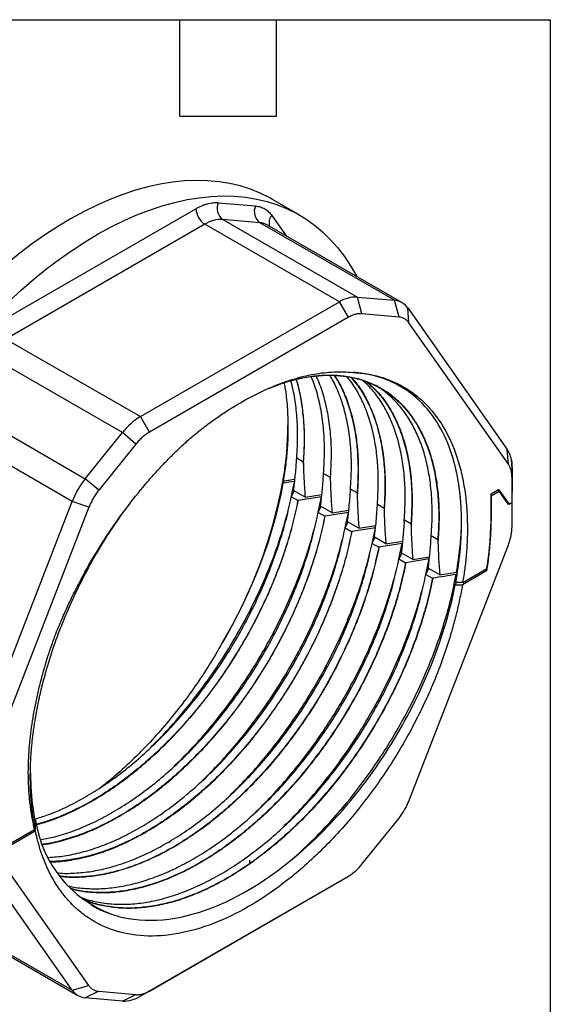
# Model space of a CAD drawing. Header units: millimetres. Extents: x 3 to 137, y 3 to 105.
# Tile 5 of 5: x 116 to 137, y 66 to 105. Entities that reach past the tile are written whole.
import ezdxf

# ---------------------------------------------------------------- set-up
doc = ezdxf.new("R2010")
doc.units = ezdxf.units.MM
doc.header["$LTSCALE"] = 0.5
doc.layers.add('TEXT', color=140, linetype='Continuous', lineweight=25)

msp = doc.modelspace()

# ---------------------------------------------------------------- linework, layer by layer
for p, q in [((123.441, 97.557), (124.906, 97.426)), ((126.634, 97.073), (125.574, 97.685)), ((114.713, 92.791), (122.557, 97.32)), ((123.618, 96.897), (128.921, 93.836)), ((125.083, 96.766), (123.618, 96.897)), ((130.386, 93.705), (125.083, 96.766)), ((125.553, 97.052), (126.119, 96.246)), ((122.911, 96.708), (115.066, 92.179)), ((128.214, 93.646), (122.911, 96.708)), ((130.679, 93.614), (125.376, 96.676)), ((120.369, 89.117), (128.214, 93.646)), ((128.568, 93.034), (128.214, 93.646)), ((129.098, 93.176), (128.921, 93.836)), ((128.921, 93.836), (130.386, 93.705)), ((130.563, 93.045), (130.386, 93.705)), ((130.951, 92.821), (130.904, 93.406)), ((130.904, 93.406), (134.826, 87.825)), ((128.568, 93.034), (120.723, 88.505)), ((130.563, 93.045), (129.098, 93.176)), ((134.873, 87.24), (130.951, 92.821)), ((115.066, 92.179), (120.369, 89.117)), ((119.662, 88.49), (114.359, 91.552)), ((112.894, 89.73), (118.197, 86.668)), ((120.723, 88.505), (120.369, 89.117)), ((117.68, 85.771), (112.376, 88.833)), ((118.197, 86.668), (119.662, 88.49)), ((120.193, 88.035), (119.662, 88.49)), ((122.039, 87.986), (122.298, 88.224)), ((120.193, 88.035), (118.728, 86.212)), ((134.873, 87.24), (134.826, 87.825)), ((126.53, 87.486), (126.791, 87.336)), ((135.016, 87.363), (134.997, 87.374)), ((135.016, 87.363), (135, 87.353)), ((135.016, 87.118), (135.016, 87.363)), ((135.016, 86.709), (135.016, 87.118)), ((135.016, 87.118), (135.016, 86.141)), ((118.728, 86.212), (118.197, 86.668)), ((126.002, 86.579), (126.003, 86.653)), ((127.591, 86.874), (127.851, 86.723)), ((127.851, 86.723), (127.854, 86.616)), ((135.016, 85.733), (135.016, 86.709)), ((125.988, 86.562), (126.023, 86.583)), ((126.328, 86.005), (126.442, 86.528)), ((128.912, 86.111), (128.651, 86.262)), ((134.191, 86.073), (134.49, 86.246)), ((134.49, 86.246), (134.898, 85.665)), ((126.579, 85.803), (126.318, 85.954)), ((126.321, 85.96), (126.431, 86.185)), ((126.863, 85.935), (126.41, 86.197)), ((127.51, 85.951), (126.591, 85.805)), ((126.863, 85.935), (127.526, 86.041)), ((127.38, 85.344), (127.51, 85.951)), ((134.191, 85.992), (134.507, 86.174)), ((134.191, 85.257), (134.191, 86.073)), ((134.191, 85.992), (134.191, 85.257)), ((134.507, 86.174), (134.436, 86.215)), ((134.874, 85.651), (134.507, 86.174)), ((135.016, 85.733), (135.016, 86.141)), ((113.757, 75.662), (117.68, 85.771)), ((118.339, 85.54), (114.417, 75.431)), ((118.339, 85.54), (117.68, 85.771)), ((127.382, 85.348), (127.492, 85.573)), ((127.924, 85.323), (127.471, 85.585)), ((129.973, 85.499), (129.712, 85.649)), ((129.984, 85.5), (129.975, 85.391)), ((134.898, 85.665), (134.841, 85.698)), ((135.016, 85.733), (134.874, 85.651)), ((134.898, 85.665), (135.016, 85.733)), ((135.016, 84.756), (135.016, 85.733)), ((127.379, 85.341), (127.64, 85.191)), ((128.571, 85.339), (127.651, 85.193)), ((127.924, 85.323), (128.587, 85.428)), ((128.441, 84.732), (128.571, 85.339)), ((128.439, 84.729), (128.7, 84.579)), ((128.442, 84.736), (128.552, 84.96)), ((128.985, 84.711), (128.531, 84.973)), ((129.631, 84.727), (128.712, 84.58)), ((128.985, 84.711), (129.648, 84.816)), ((129.501, 84.119), (129.631, 84.727)), ((131.033, 84.886), (130.773, 85.037)), ((129.503, 84.124), (129.613, 84.348)), ((130.045, 84.099), (129.592, 84.36)), ((131.833, 84.425), (132.094, 84.274)), ((129.5, 84.117), (129.761, 83.966)), ((130.692, 84.114), (129.772, 83.968)), ((130.045, 84.099), (130.708, 84.204)), ((130.562, 83.507), (130.692, 84.114)), ((130.951, 73.952), (134.873, 84.062)), ((130.564, 83.511), (130.674, 83.736)), ((131.106, 83.486), (130.653, 83.748)), ((131.106, 83.486), (131.769, 83.591)), ((130.561, 83.505), (130.822, 83.354)), ((131.753, 83.502), (130.833, 83.356)), ((131.622, 82.895), (131.753, 83.502)), ((131.624, 82.899), (131.734, 83.124)), ((132.167, 82.874), (131.713, 83.136)), ((133.074, 82.571), (134.026, 83.12)), ((131.621, 82.892), (131.882, 82.742)), ((132.167, 82.874), (132.83, 82.979)), ((132.813, 82.89), (132.844, 82.872)), ((132.858, 82.962), (132.83, 82.979)), ((134.012, 83.031), (133.059, 82.48)), ((133.942, 83.072), (134.012, 83.031)), ((132.779, 82.479), (132.823, 82.569)), ((132.779, 82.479), (133.059, 82.48)), ((133.074, 82.571), (132.796, 82.569)), ((116.24, 73.179), (116.2, 73.202)), ((116.232, 72.782), (116.24, 73.179)), ((129.098, 71.457), (130.563, 73.28)), ((115.264, 72.289), (116.203, 72.831)), ((116.221, 72.76), (115.278, 72.216)), ((116.203, 72.831), (116.216, 72.859)), ((118.339, 66.672), (114.417, 72.252)), ((117.68, 66.495), (113.757, 72.076)), ((124.673, 71.62), (124.673, 71.457)), ((124.673, 71.457), (124.462, 71.335)), ((124.696, 71.444), (124.673, 71.457)), ((128.214, 70.783), (120.369, 66.254)), ((120.723, 66.459), (128.568, 70.987)), ((128.214, 70.783), (128.568, 70.987)), ((115.078, 67.997), (117.68, 66.495)), ((115.03, 67.946), (117.904, 66.286)), ((117.68, 66.495), (118.339, 66.672)), ((118.728, 66.447), (118.197, 66.196)), ((118.728, 66.447), (120.193, 66.316)), ((120.723, 66.459), (120.369, 66.254)), ((119.662, 66.065), (118.197, 66.196)), ((119.662, 66.065), (120.193, 66.316))]:
    msp.add_line(p, q)
at = {"flags": 128}
for points in [[(125.574, 97.685), (125.47, 97.743), (125.097, 97.929), (124.709, 98.086), (124.306, 98.215), (123.89, 98.314), (123.46, 98.383), (123.019, 98.424), (122.567, 98.434), (122.104, 98.415), (121.633, 98.366), (121.153, 98.288), (120.666, 98.18), (120.172, 98.044), (119.674, 97.878), (119.171, 97.684), (118.665, 97.461), (118.156, 97.211), (117.647, 96.934), (117.137, 96.631), (116.628, 96.301), (116.121, 95.946), (115.617, 95.566), (115.117, 95.163)], [(115.194, 93.675), (115.683, 94.124), (116.178, 94.55), (116.678, 94.954), (117.182, 95.333), (117.689, 95.689), (118.198, 96.018), (118.707, 96.322), (119.217, 96.599), (119.725, 96.849), (120.231, 97.071), (120.734, 97.266), (121.233, 97.431), (121.726, 97.568), (122.214, 97.676), (122.693, 97.754), (123.165, 97.803), (123.627, 97.822), (124.08, 97.811), (124.521, 97.771), (124.95, 97.701), (125.367, 97.602), (125.769, 97.474), (126.158, 97.317), (126.531, 97.131), (126.888, 96.917), (127.228, 96.675), (127.551, 96.405), (127.855, 96.109), (128.141, 95.787), (128.408, 95.439), (128.655, 95.067), (128.881, 94.67), (128.895, 94.644)], [(116.033, 75.072), (116.034, 75.017), (116.054, 74.512)]]:
    msp.add_lwpolyline(points, dxfattribs=at)
for centre, radius, start, end in [((123.937, 97.336), 0.543, 156.0238, 233.9768), ((123.325, 97.355), 0.768, 182.6055, 237.3945), ((125.402, 97.205), 0.543, 156.0238, 233.9768), ((123.567, 95.671), 1.227, 87.6422, 122.3493), ((125.026, 96.061), 0.707, 60.3307, 85.3565), ((125.871, 96.762), 0.431, 137.5964, 198.4449), ((128.871, 92.609), 1.227, 87.6423, 122.3493), ((130.332, 93.014), 0.693, 34.4414, 85.5479), ((121.714, 86.888), 2.603, 121.1059, 142.0213), ((112.884, 88.856), 13.303, 350.4691, 359.6075), ((133.927, 87.226), 1.08, 6.7517, 33.6512), ((133.339, 87.122), 1.677, 359.8432, 7.923), ((120.864, 84.53), 3.418, 141.2895, 158.7105), ((107.023, 90.053), 19.284, 329.239, 349.5712), ((120.844, 73.857), 4.653, 188.375, 249.7303), ((118.251, 66.887), 0.693, 214.4414, 265.5479), ((119.713, 67.291), 1.227, 267.6422, 302.3493)]:
    msp.add_arc(centre, radius, start, end)
for points, knots in [([(122.557, 97.32), (122.596, 97.341), (122.673, 97.384), (122.788, 97.437), (122.902, 97.481), (123.052, 97.527), (123.236, 97.564), (123.373, 97.559), (123.441, 97.557)], [0, 0, 0, 0, 0.125224, 0.249962, 0.374752, 0.500132, 0.749962, 1, 1, 1, 1]), ([(124.906, 97.426), (124.939, 97.422), (125.005, 97.414), (125.099, 97.39), (125.189, 97.357), (125.301, 97.3), (125.43, 97.208), (125.512, 97.104), (125.553, 97.052)], [0, 0, 0, 0, 0.125224, 0.249962, 0.374752, 0.500132, 0.749962, 1, 1, 1, 1]), ([(129.098, 93.176), (129.078, 93.177), (129.037, 93.179), (128.974, 93.176), (128.909, 93.167), (128.82, 93.146), (128.707, 93.108), (128.614, 93.059), (128.568, 93.034)], [0, 0, 0, 0, 0.124754, 0.249336, 0.374281, 0.50012, 0.749343, 1, 1, 1, 1]), ([(130.951, 92.821), (130.939, 92.837), (130.915, 92.868), (130.875, 92.91), (130.831, 92.947), (130.767, 92.988), (130.681, 93.027), (130.602, 93.039), (130.563, 93.045)], [0, 0, 0, 0, 0.124754, 0.249336, 0.374281, 0.50012, 0.749343, 1, 1, 1, 1]), ([(122.22, 88.161), (122.298, 88.228), (122.454, 88.361), (122.689, 88.553), (122.926, 88.738), (123.165, 88.916), (123.405, 89.088), (123.646, 89.253), (124.088, 89.542), (124.734, 89.917), (125.577, 90.314), (126.408, 90.614), (127.084, 90.777), (127.61, 90.855), (127.999, 90.886), (128.379, 90.891), (128.623, 90.87), (128.744, 90.859)], [0, 0, 0, 0, 0.03559, 0.071183, 0.106806, 0.142487, 0.178253, 0.214132, 0.250151, 0.375137, 0.500244, 0.62556, 0.750135, 0.812613, 0.874826, 0.938247, 1, 1, 1, 1]), ([(125.429, 90.229), (125.612, 90.303), (125.85, 90.398), (126.192, 90.504), (126.407, 90.564), (126.62, 90.614), (126.831, 90.658), (127.04, 90.693), (127.247, 90.718), (127.452, 90.738), (127.654, 90.749), (127.853, 90.75), (128.049, 90.746), (128.242, 90.732), (128.408, 90.712), (128.525, 90.695), (128.618, 90.679), (128.71, 90.661), (128.847, 90.631), (129.138, 90.555), (129.565, 90.392), (130.041, 90.125), (130.475, 89.788), (130.869, 89.381), (131.215, 88.905), (131.509, 88.365), (131.746, 87.772), (131.929, 87.127), (132.056, 86.425), (132.122, 85.705), (132.137, 84.987), (132.108, 84.512), (132.094, 84.274)], [0, 0, 0, 0, 0.046428, 0.060398, 0.088342, 0.102312, 0.116281, 0.144225, 0.158195, 0.172165, 0.200109, 0.214078, 0.228048, 0.255992, 0.269962, 0.276947, 0.290916, 0.297901, 0.304885, 0.332829, 0.388753, 0.445066, 0.501182, 0.557298, 0.615044, 0.672791, 0.728907, 0.785024, 0.842772, 0.900519, 0.950124, 1, 1, 1, 1]), ([(125.664, 90.33), (125.872, 90.403), (126.295, 90.551), (126.916, 90.687), (127.526, 90.759), (128.112, 90.759), (128.672, 90.689), (129.201, 90.549), (129.696, 90.34), (130.152, 90.062), (130.567, 89.717), (130.938, 89.309), (131.264, 88.84), (131.542, 88.315), (131.771, 87.736), (131.947, 87.107), (132.069, 86.431), (132.135, 85.712), (132.15, 84.959), (132.114, 84.431), (132.096, 84.167)], [0, 0, 0, 0, 0.053793, 0.109466, 0.16514, 0.220816, 0.276486, 0.332141, 0.387777, 0.443403, 0.49904, 0.554696, 0.610363, 0.666031, 0.721689, 0.777335, 0.832983, 0.88865, 0.94433, 1, 1, 1, 1]), ([(126.53, 87.486), (126.531, 87.496), (126.534, 87.542), (126.543, 87.663), (126.566, 88.071), (126.572, 88.695), (126.512, 89.469), (126.422, 90.076), (126.33, 90.413), (126.297, 90.531)], [0, 0, 0, 0, 0.008362, 0.041813, 0.108716, 0.376598, 0.621339, 0.866954, 1, 1, 1, 1]), ([(126.504, 90.586), (126.518, 90.545), (126.605, 90.288), (126.708, 89.758), (126.805, 88.997), (126.838, 88.189), (126.807, 87.62), (126.791, 87.336)], [0, 0, 0, 0, 0.044464, 0.28288, 0.522232, 0.761585, 1, 1, 1, 1]), ([(126.793, 87.229), (126.809, 87.452), (126.841, 87.9), (126.839, 88.543), (126.8, 89.163), (126.719, 89.751), (126.624, 90.228), (126.542, 90.495), (126.513, 90.588)], [0, 0, 0, 0, 0.1807331, 0.3613939, 0.5419505, 0.7224463, 0.9029402, 1, 1, 1, 1]), ([(127.591, 86.874), (127.607, 87.168), (127.64, 87.755), (127.603, 88.586), (127.5, 89.37), (127.339, 90.083), (127.18, 90.5), (127.105, 90.7)], [0, 0, 0, 0, 0.20347, 0.406941, 0.610411, 0.813881, 1, 1, 1, 1]), ([(127.286, 90.722), (127.315, 90.664), (127.441, 90.41), (127.604, 89.893), (127.77, 89.178), (127.865, 88.404), (127.9, 87.588), (127.868, 87.012), (127.851, 86.723)], [0, 0, 0, 0, 0.055367, 0.244294, 0.43322, 0.622147, 0.811073, 1, 1, 1, 1]), ([(128.651, 86.262), (128.667, 86.541), (128.699, 87.1), (128.669, 87.893), (128.58, 88.645), (128.43, 89.348), (128.217, 89.993), (128.017, 90.462), (127.87, 90.692), (127.833, 90.749)], [0, 0, 0, 0, 0.157916, 0.315832, 0.473748, 0.631664, 0.789581, 0.947497, 1, 1, 1, 1]), ([(128.004, 90.746), (128.074, 90.637), (128.254, 90.356), (128.483, 89.832), (128.693, 89.187), (128.842, 88.486), (128.93, 87.736), (128.96, 86.946), (128.928, 86.389), (128.912, 86.111)], [0, 0, 0, 0, 0.095906, 0.246588, 0.39727, 0.547953, 0.698635, 0.849318, 1, 1, 1, 1]), ([(128.019, 90.745), (128.096, 90.623), (128.283, 90.327), (128.515, 89.782), (128.721, 89.126), (128.866, 88.414), (128.947, 87.652), (128.971, 86.85), (128.933, 86.286), (128.915, 86.004)], [0, 0, 0, 0, 0.103967, 0.253315, 0.402663, 0.551993, 0.701317, 0.850655, 1, 1, 1, 1]), ([(129.712, 85.649), (129.728, 85.93), (129.76, 86.49), (129.729, 87.285), (129.64, 88.04), (129.488, 88.744), (129.276, 89.394), (129.003, 89.981), (128.745, 90.418), (128.56, 90.633), (128.504, 90.698)], [0, 0, 0, 0, 0.13449, 0.268979, 0.403469, 0.537959, 0.672449, 0.806938, 0.941428, 1, 1, 1, 1]), ([(128.661, 90.67), (128.745, 90.575), (128.962, 90.332), (129.249, 89.861), (129.527, 89.271), (129.742, 88.617), (129.897, 87.908), (129.989, 87.148), (130.021, 86.347), (129.989, 85.781), (129.973, 85.499)], [0, 0, 0, 0, 0.083842, 0.214722, 0.345601, 0.476481, 0.607361, 0.738241, 0.86912, 1, 1, 1, 1]), ([(128.682, 90.666), (128.763, 90.575), (128.975, 90.336), (129.257, 89.867), (129.533, 89.274), (129.748, 88.618), (129.904, 87.909), (129.997, 87.149), (130.032, 86.348), (130, 85.782), (129.984, 85.5)], [0, 0, 0, 0, 0.080271, 0.211497, 0.342839, 0.474272, 0.605746, 0.737206, 0.868619, 1, 1, 1, 1]), ([(128.744, 90.859), (128.808, 90.856), (128.936, 90.848), (129.125, 90.828), (129.311, 90.801), (129.494, 90.766), (129.674, 90.725), (129.975, 90.642), (130.384, 90.489), (130.882, 90.221), (131.343, 89.883), (131.907, 89.334), (132.495, 88.48), (132.904, 87.426), (133.117, 86.487), (133.219, 85.749), (133.264, 84.978), (133.256, 84.276), (133.214, 83.653), (133.158, 83.117), (133.102, 82.753), (133.074, 82.571)], [0, 0, 0, 0, 0.019917, 0.039811, 0.059693, 0.079577, 0.099475, 0.119402, 0.181429, 0.243489, 0.307193, 0.37093, 0.500005, 0.62908, 0.692783, 0.75652, 0.818548, 0.880608, 0.920415, 0.960178, 1, 1, 1, 1]), ([(132.796, 82.569), (132.815, 82.669), (132.85, 82.867), (132.895, 83.157), (132.932, 83.436), (132.962, 83.704), (132.986, 83.961), (133.004, 84.208), (133.017, 84.444), (133.024, 84.67), (133.027, 84.886), (133.027, 85.091), (133.022, 85.287), (133.015, 85.472), (133.005, 85.649), (132.992, 85.815), (132.978, 85.973), (132.962, 86.121), (132.944, 86.261), (132.926, 86.392), (132.907, 86.515), (132.888, 86.629), (132.869, 86.735), (132.849, 86.833), (132.831, 86.924), (132.812, 87.007), (132.795, 87.083), (132.778, 87.151), (132.763, 87.212), (132.749, 87.266), (132.736, 87.314), (132.725, 87.354), (132.716, 87.388), (132.708, 87.416), (132.702, 87.436), (132.698, 87.45), (132.571, 87.882), (132.24, 88.699), (131.5, 89.703), (130.73, 90.278), (129.993, 90.617), (129.546, 90.749), (129.158, 90.818), (128.972, 90.842), (128.833, 90.856), (128.763, 90.859), (128.744, 90.859)], [0, 0, 0, 0, 0.0220489, 0.0434774, 0.0642865, 0.0844764, 0.1040471, 0.122998, 0.1413286, 0.1590382, 0.1761258, 0.1925907, 0.2084319, 0.2236488, 0.2382406, 0.2522065, 0.2655461, 0.2782586, 0.2903437, 0.3018009, 0.3126299, 0.3228304, 0.3324021, 0.3413447, 0.3496582, 0.3573423, 0.3643969, 0.3708219, 0.3766172, 0.3817828, 0.3863184, 0.3902242, 0.3935001, 0.3961459, 0.3981617, 0.3995474, 0.4003031, 0.5245685, 0.6576872, 0.799899, 0.8486772, 0.9332065, 0.9554607, 0.9777164, 0.9939266, 1, 1, 1, 1]), ([(130.772, 85.037), (130.788, 85.306), (130.819, 85.844), (130.793, 86.609), (130.714, 87.335), (130.576, 88.021), (130.38, 88.664), (130.128, 89.25), (129.824, 89.77), (129.497, 90.206), (129.248, 90.437), (129.135, 90.542)], [0, 0, 0, 0, 0.112537, 0.225864, 0.33813, 0.450396, 0.565923, 0.681451, 0.793718, 0.905984, 1, 1, 1, 1]), ([(126.023, 90.459), (126.038, 90.391), (126.105, 90.087), (126.163, 89.501), (126.197, 88.709), (126.169, 87.948), (126.103, 87.237), (126.036, 86.798), (126.002, 86.579)], [0, 0, 0, 0, 0.061182, 0.270202, 0.479223, 0.687518, 0.843759, 1, 1, 1, 1]), ([(129.295, 90.481), (129.439, 90.352), (129.742, 90.082), (130.128, 89.562), (130.465, 88.951), (130.729, 88.263), (130.922, 87.506), (131.039, 86.686), (131.084, 85.815), (131.05, 85.196), (131.033, 84.886)], [0, 0, 0, 0, 0.114675, 0.24115, 0.367625, 0.4941, 0.620575, 0.74705, 0.873525, 1, 1, 1, 1]), ([(129.327, 90.469), (129.473, 90.337), (129.777, 90.06), (130.163, 89.528), (130.498, 88.907), (130.76, 88.207), (130.947, 87.437), (131.057, 86.604), (131.096, 85.72), (131.056, 85.093), (131.036, 84.779)], [0, 0, 0, 0, 0.115222, 0.241625, 0.368031, 0.494421, 0.620806, 0.747204, 0.873605, 1, 1, 1, 1]), ([(131.833, 84.425), (131.834, 84.434), (131.837, 84.478), (131.851, 84.665), (131.873, 85.125), (131.867, 85.809), (131.798, 86.577), (131.667, 87.286), (131.481, 87.935), (131.24, 88.53), (130.946, 89.066), (130.601, 89.54), (130.204, 89.943), (129.861, 90.223), (129.636, 90.342), (129.575, 90.375)], [0, 0, 0, 0, 0.003209, 0.016046, 0.067405, 0.170603, 0.2738, 0.372034, 0.470618, 0.569203, 0.667437, 0.765674, 0.864262, 0.96285, 1, 1, 1, 1]), ([(120.723, 88.505), (120.7, 88.491), (120.654, 88.464), (120.585, 88.416), (120.516, 88.363), (120.426, 88.287), (120.316, 88.181), (120.234, 88.084), (120.193, 88.035)], [0, 0, 0, 0, 0.124754, 0.249336, 0.374281, 0.50012, 0.749343, 1, 1, 1, 1]), ([(116.991, 80.431), (117.031, 80.534), (117.113, 80.741), (117.242, 81.05), (117.376, 81.358), (117.515, 81.664), (117.66, 81.969), (117.81, 82.273), (118.098, 82.833), (118.549, 83.639), (119.199, 84.662), (119.901, 85.639), (120.521, 86.404), (121.033, 86.981), (121.421, 87.392), (121.816, 87.788), (122.085, 88.037), (122.22, 88.161)], [0, 0, 0, 0, 0.035447, 0.0708306, 0.1061769, 0.1415123, 0.1768631, 0.2122556, 0.247716, 0.3738344, 0.5000077, 0.6261261, 0.7522994, 0.8142848, 0.8761361, 0.9379941, 1, 1, 1, 1]), ([(126.41, 86.197), (126.422, 86.294), (126.447, 86.488), (126.478, 86.79), (126.503, 87.087), (126.517, 87.29), (126.523, 87.384)], [0, 0, 0, 0, 0.250488, 0.499972, 0.767106, 1, 1, 1, 1]), ([(126.793, 87.229), (126.796, 87.121), (126.803, 86.908), (126.818, 86.585), (126.838, 86.261), (126.855, 86.044), (126.863, 85.935)], [0, 0, 0, 0, 0.252125, 0.50249, 0.751613, 1, 1, 1, 1]), ([(135.016, 86.709), (135.015, 86.736), (135.014, 86.789), (135.007, 86.864), (134.996, 86.937), (134.975, 87.029), (134.939, 87.135), (134.895, 87.205), (134.873, 87.24)], [0, 0, 0, 0, 0.124754, 0.249336, 0.374281, 0.50012, 0.749343, 1, 1, 1, 1]), ([(126.002, 86.579), (126.079, 86.592), (126.157, 86.604), (126.234, 86.616), (126.311, 86.628), (126.388, 86.641), (126.466, 86.653)], [0, 0, 0, 0, 0.0002403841, 0.0002403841, 0.0002403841, 0.0004807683, 0.0004807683, 0.0004807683, 0.0004807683]), ([(127.471, 85.585), (127.483, 85.682), (127.507, 85.876), (127.538, 86.174), (127.564, 86.472), (127.578, 86.674), (127.584, 86.772)], [0, 0, 0, 0, 0.2504857, 0.4999707, 0.7576241, 1, 1, 1, 1]), ([(127.854, 86.616), (127.857, 86.511), (127.862, 86.3), (127.878, 85.979), (127.898, 85.654), (127.915, 85.434), (127.924, 85.323)], [0, 0, 0, 0, 0.247066, 0.495677, 0.746454, 1, 1, 1, 1]), ([(116.195, 73.238), (116.367, 73.291), (116.769, 73.414), (117.412, 73.692), (118.116, 74.054), (118.82, 74.486), (119.519, 74.979), (120.208, 75.533), (120.881, 76.143), (121.536, 76.804), (122.166, 77.512), (122.768, 78.262), (123.338, 79.049), (123.872, 79.866), (124.366, 80.709), (124.816, 81.571), (125.221, 82.447), (125.577, 83.329), (125.88, 84.212), (126.134, 85.091), (126.257, 85.666), (126.318, 85.954)], [0, 0, 0, 0, 0.040016, 0.093348, 0.146681, 0.200013, 0.253346, 0.306678, 0.360011, 0.413343, 0.466676, 0.520008, 0.57334, 0.626673, 0.680005, 0.733338, 0.78667, 0.840003, 0.893335, 0.946668, 1, 1, 1, 1]), ([(118.728, 86.212), (118.708, 86.187), (118.668, 86.137), (118.612, 86.058), (118.558, 85.976), (118.491, 85.864), (118.413, 85.719), (118.364, 85.6), (118.339, 85.54)], [0, 0, 0, 0, 0.124754, 0.249336, 0.374281, 0.50012, 0.749343, 1, 1, 1, 1]), ([(128.531, 84.973), (128.541, 85.05), (128.561, 85.205), (128.591, 85.483), (128.621, 85.799), (128.637, 86.041), (128.645, 86.159)], [0, 0, 0, 0, 0.2003384, 0.4000314, 0.7071189, 1, 1, 1, 1]), ([(128.915, 86.004), (128.917, 85.899), (128.923, 85.688), (128.938, 85.367), (128.958, 85.042), (128.976, 84.821), (128.985, 84.711)], [0, 0, 0, 0, 0.2471978, 0.4958543, 0.7465878, 1, 1, 1, 1]), ([(126.579, 85.803), (126.517, 85.514), (126.394, 84.935), (126.137, 84.05), (125.831, 83.16), (125.471, 82.272), (125.063, 81.391), (124.607, 80.523), (124.108, 79.676), (123.569, 78.854), (122.993, 78.064), (122.385, 77.312), (121.748, 76.602), (121.087, 75.94), (120.408, 75.331), (119.713, 74.779), (119.009, 74.288), (118.3, 73.86), (117.591, 73.503), (116.915, 73.22), (116.483, 73.094), (116.281, 73.035)], [0, 0, 0, 0, 0.05298, 0.10596, 0.15894, 0.211921, 0.264901, 0.317881, 0.370861, 0.423841, 0.476821, 0.529801, 0.582781, 0.635762, 0.688742, 0.741722, 0.794702, 0.847682, 0.900662, 0.953642, 1, 1, 1, 1]), ([(116.285, 73.022), (116.486, 73.081), (116.918, 73.208), (117.595, 73.492), (118.304, 73.852), (119.015, 74.28), (119.72, 74.772), (120.415, 75.323), (121.096, 75.931), (121.757, 76.591), (122.394, 77.301), (123.001, 78.056), (123.577, 78.847), (124.116, 79.671), (124.616, 80.52), (125.073, 81.388), (125.483, 82.27), (125.843, 83.16), (126.149, 84.05), (126.405, 84.935), (126.529, 85.515), (126.591, 85.805)], [0, 0, 0, 0, 0.046213, 0.099218, 0.152227, 0.20524, 0.258246, 0.311231, 0.364185, 0.417115, 0.470043, 0.523001, 0.575997, 0.629022, 0.682057, 0.73508, 0.788079, 0.841058, 0.894033, 0.947014, 1, 1, 1, 1]), ([(117.558, 81.579), (117.687, 81.867), (117.947, 82.443), (118.389, 83.289), (118.868, 84.112), (119.379, 84.906), (119.746, 85.405), (119.928, 85.652)], [0, 0, 0, 0, 0.200617, 0.401265, 0.60187, 0.802408, 1, 1, 1, 1]), ([(120.644, 75.94), (120.819, 76.11), (121.225, 76.504), (121.835, 77.185), (122.475, 77.965), (123.082, 78.786), (123.659, 79.645), (124.199, 80.54), (124.698, 81.467), (125.149, 82.41), (125.562, 83.403), (125.926, 84.429), (126.116, 85.129), (126.21, 85.474)], [0, 0, 0, 0, 0.0676727, 0.1573199, 0.2472711, 0.3372223, 0.4268694, 0.5188646, 0.6111884, 0.7035123, 0.7955074, 0.8994109, 1, 1, 1, 1]), ([(129.592, 84.36), (129.602, 84.438), (129.622, 84.593), (129.652, 84.87), (129.681, 85.186), (129.697, 85.429), (129.705, 85.547)], [0, 0, 0, 0, 0.200338, 0.400032, 0.706916, 1, 1, 1, 1]), ([(116.454, 72.433), (116.633, 72.467), (117.038, 72.544), (117.687, 72.752), (118.39, 73.039), (119.1, 73.399), (119.809, 73.826), (120.513, 74.317), (121.208, 74.869), (121.887, 75.478), (122.548, 76.14), (123.184, 76.85), (123.793, 77.602), (124.369, 78.392), (124.908, 79.214), (125.407, 80.062), (125.863, 80.929), (126.271, 81.81), (126.631, 82.699), (126.937, 83.588), (127.193, 84.473), (127.317, 85.052), (127.379, 85.341)], [0, 0, 0, 0, 0.040214, 0.0907291, 0.1412441, 0.1917592, 0.2422742, 0.2927893, 0.3433043, 0.3938194, 0.4443344, 0.4948495, 0.5453645, 0.5958796, 0.6463946, 0.6969097, 0.7474247, 0.7979398, 0.8484548, 0.8989699, 0.9494849, 1, 1, 1, 1]), ([(127.64, 85.191), (127.578, 84.901), (127.454, 84.322), (127.198, 83.437), (126.891, 82.548), (126.532, 81.66), (126.123, 80.779), (125.668, 79.911), (125.169, 79.064), (124.629, 78.242), (124.054, 77.452), (123.445, 76.699), (122.809, 75.99), (122.148, 75.328), (121.468, 74.719), (120.774, 74.167), (120.07, 73.675), (119.36, 73.248), (118.651, 72.89), (117.947, 72.599), (117.254, 72.389), (116.778, 72.273), (116.541, 72.249), (116.523, 72.248)], [0, 0, 0, 0, 0.0498, 0.0996, 0.1494, 0.1992, 0.249, 0.2988, 0.3486, 0.3984, 0.4482, 0.498001, 0.547801, 0.597601, 0.647401, 0.697201, 0.747001, 0.796801, 0.846601, 0.896401, 0.946201, 0.996001, 1, 1, 1, 1]), ([(116.528, 72.237), (116.545, 72.238), (116.781, 72.262), (117.257, 72.376), (117.95, 72.586), (118.655, 72.878), (119.364, 73.239), (120.074, 73.668), (120.779, 74.159), (121.474, 74.711), (122.155, 75.32), (122.816, 75.981), (123.454, 76.691), (124.063, 77.444), (124.639, 78.236), (125.179, 79.059), (125.677, 79.908), (126.132, 80.777), (126.54, 81.659), (126.9, 82.548), (127.207, 83.437), (127.465, 84.323), (127.589, 84.903), (127.651, 85.193)], [0, 0, 0, 0, 0.003807, 0.05364, 0.103446, 0.153228, 0.203009, 0.252804, 0.30261, 0.35242, 0.402228, 0.452036, 0.501858, 0.5517, 0.601546, 0.651379, 0.701192, 0.751, 0.800809, 0.850613, 0.900409, 0.9502, 1, 1, 1, 1]), ([(117.635, 81.752), (117.638, 81.76), (117.656, 81.801), (117.733, 81.97), (117.928, 82.389), (118.25, 83.027), (118.669, 83.776), (119.101, 84.481), (119.406, 84.922), (119.549, 85.129)], [0, 0, 0, 0, 0.006852, 0.0342602, 0.1439103, 0.3633209, 0.5839198, 0.8039243, 1, 1, 1, 1]), ([(129.975, 85.391), (129.978, 85.286), (129.983, 85.076), (129.999, 84.755), (130.019, 84.429), (130.037, 84.209), (130.045, 84.099)], [0, 0, 0, 0, 0.247028, 0.495626, 0.746415, 1, 1, 1, 1]), ([(134.191, 85.257), (134.191, 85.155), (134.189, 84.95), (134.178, 84.638), (134.16, 84.324), (134.134, 84.006), (134.101, 83.684), (134.061, 83.359), (134.029, 83.14), (134.012, 83.031)], [0, 0, 0, 0, 0.1431316, 0.2859889, 0.4286813, 0.5713187, 0.7140111, 0.8568684, 1, 1, 1, 1]), ([(116.749, 71.727), (116.957, 71.743), (117.383, 71.777), (118.053, 71.923), (118.747, 72.138), (119.451, 72.428), (120.16, 72.787), (120.87, 73.214), (121.574, 73.705), (122.268, 74.257), (122.948, 74.866), (123.609, 75.528), (124.245, 76.238), (124.853, 76.99), (125.429, 77.78), (125.969, 78.602), (126.468, 79.449), (126.923, 80.317), (127.332, 81.198), (127.691, 82.086), (127.998, 82.975), (128.254, 83.861), (128.378, 84.44), (128.439, 84.729)], [0, 0, 0, 0, 0.045364, 0.093096, 0.140828, 0.18856, 0.236292, 0.284023, 0.331755, 0.379487, 0.427219, 0.47495, 0.522682, 0.570414, 0.618146, 0.665878, 0.713609, 0.761341, 0.809073, 0.856805, 0.904536, 0.952268, 1, 1, 1, 1]), ([(121.698, 75.321), (121.918, 75.538), (122.378, 75.991), (123.045, 76.747), (123.7, 77.564), (124.319, 78.422), (124.897, 79.315), (125.432, 80.235), (125.918, 81.177), (126.353, 82.132), (126.731, 83.094), (127.048, 84.028), (127.208, 84.633), (127.284, 84.921)], [0, 0, 0, 0, 0.085147, 0.177503, 0.269858, 0.362214, 0.454569, 0.546925, 0.639281, 0.731636, 0.823992, 0.916347, 1, 1, 1, 1]), ([(131.036, 84.779), (131.039, 84.672), (131.045, 84.459), (131.061, 84.136), (131.08, 83.812), (131.097, 83.595), (131.106, 83.486)], [0, 0, 0, 0, 0.252116, 0.502478, 0.751604, 1, 1, 1, 1]), ([(134.873, 84.062), (134.885, 84.091), (134.907, 84.151), (134.935, 84.24), (134.96, 84.33), (134.987, 84.447), (135.01, 84.593), (135.014, 84.701), (135.016, 84.756)], [0, 0, 0, 0, 0.124754, 0.249336, 0.374281, 0.50012, 0.749343, 1, 1, 1, 1]), ([(128.7, 84.579), (128.638, 84.289), (128.515, 83.71), (128.258, 82.825), (127.952, 81.936), (127.593, 81.047), (127.184, 80.166), (126.728, 79.299), (126.229, 78.451), (125.69, 77.63), (125.114, 76.84), (124.506, 76.087), (123.869, 75.377), (123.209, 74.716), (122.529, 74.106), (121.835, 73.554), (121.13, 73.063), (120.421, 72.636), (119.712, 72.277), (119.008, 71.988), (118.313, 71.77), (117.635, 71.632), (117.137, 71.568), (116.874, 71.574), (116.823, 71.575)], [0, 0, 0, 0, 0.047077, 0.094155, 0.141232, 0.18831, 0.235387, 0.282465, 0.329542, 0.37662, 0.423697, 0.470774, 0.517852, 0.564929, 0.612007, 0.659084, 0.706162, 0.753239, 0.800317, 0.847394, 0.894471, 0.941549, 0.988626, 1, 1, 1, 1]), ([(116.832, 71.561), (116.88, 71.56), (117.139, 71.554), (117.635, 71.618), (118.314, 71.756), (119.01, 71.975), (119.716, 72.266), (120.426, 72.628), (121.136, 73.056), (121.841, 73.547), (122.536, 74.099), (123.217, 74.706), (123.878, 75.367), (124.515, 76.077), (125.123, 76.831), (125.698, 77.623), (126.238, 78.446), (126.738, 79.295), (127.194, 80.164), (127.605, 81.046), (127.965, 81.935), (128.271, 82.825), (128.527, 83.711), (128.65, 84.29), (128.712, 84.58)], [0, 0, 0, 0, 0.010744, 0.057854, 0.104977, 0.152102, 0.199222, 0.246346, 0.293473, 0.340593, 0.387696, 0.434772, 0.481825, 0.528877, 0.575957, 0.62307, 0.670208, 0.717354, 0.764491, 0.811606, 0.858703, 0.905797, 0.952897, 1, 1, 1, 1]), ([(122.759, 74.708), (122.979, 74.926), (123.438, 75.379), (124.105, 76.134), (124.76, 76.951), (125.379, 77.81), (125.958, 78.703), (126.492, 79.623), (126.978, 80.564), (127.413, 81.52), (127.792, 82.482), (128.109, 83.415), (128.268, 84.021), (128.344, 84.308)], [0, 0, 0, 0, 0.085147, 0.177503, 0.269858, 0.362214, 0.454569, 0.546925, 0.639281, 0.731636, 0.823992, 0.916347, 1, 1, 1, 1]), ([(131.713, 83.136), (131.726, 83.233), (131.75, 83.427), (131.78, 83.718), (131.807, 84.016), (131.82, 84.218), (131.827, 84.322)], [0, 0, 0, 0, 0.2504229, 0.4998978, 0.7399564, 1, 1, 1, 1]), ([(131.827, 84.322), (131.828, 84.333), (131.828, 84.343), (131.829, 84.354), (131.83, 84.377), (131.832, 84.401), (131.833, 84.425)], [0, 0, 0, 0, 0.0000400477, 0.0000400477, 0.0000400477, 0.000129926, 0.000129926, 0.000129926, 0.000129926]), ([(132.83, 82.979), (132.882, 83.298), (132.973, 83.861), (133.005, 84.397), (133.019, 84.629)], [0, 0, 0, 0, 0.567748, 1, 1, 1, 1]), ([(117.103, 71.124), (117.116, 71.122), (117.331, 71.092), (117.775, 71.104), (118.433, 71.165), (119.113, 71.31), (119.808, 71.526), (120.512, 71.815), (121.221, 72.174), (121.93, 72.601), (122.634, 73.092), (123.329, 73.645), (124.009, 74.254), (124.669, 74.916), (125.306, 75.625), (125.914, 76.378), (126.49, 77.168), (127.029, 77.989), (127.528, 78.837), (127.984, 79.704), (128.393, 80.586), (128.752, 81.474), (129.058, 82.363), (129.315, 83.248), (129.438, 83.827), (129.5, 84.117)], [0, 0, 0, 0, 0.00284, 0.048166, 0.093491, 0.138816, 0.184142, 0.229467, 0.274793, 0.320118, 0.365444, 0.410769, 0.456095, 0.50142, 0.546746, 0.592071, 0.637396, 0.682722, 0.728047, 0.773373, 0.818698, 0.864024, 0.909349, 0.954675, 1, 1, 1, 1]), ([(129.761, 83.966), (129.699, 83.677), (129.576, 83.098), (129.319, 82.213), (129.013, 81.323), (128.653, 80.435), (128.245, 79.554), (127.789, 78.687), (127.29, 77.839), (126.751, 77.017), (126.175, 76.227), (125.567, 75.475), (124.93, 74.765), (124.269, 74.103), (123.59, 73.494), (122.895, 72.942), (122.191, 72.451), (121.482, 72.024), (120.773, 71.665), (120.068, 71.376), (119.374, 71.159), (118.694, 71.015), (118.035, 70.951), (117.529, 70.945), (117.254, 70.987), (117.181, 70.998)], [0, 0, 0, 0, 0.044715, 0.089431, 0.134146, 0.178861, 0.223577, 0.268292, 0.313008, 0.357723, 0.402438, 0.447154, 0.491869, 0.536584, 0.5813, 0.626015, 0.670731, 0.715446, 0.760161, 0.804877, 0.849592, 0.894307, 0.939023, 0.983738, 1, 1, 1, 1]), ([(129.772, 83.968), (129.711, 83.678), (129.587, 83.099), (129.329, 82.212), (129.021, 81.322), (128.662, 80.433), (128.253, 79.551), (127.799, 78.683), (127.3, 77.834), (126.761, 77.012), (126.184, 76.221), (125.575, 75.468), (124.937, 74.758), (124.276, 74.095), (123.596, 73.484), (122.901, 72.931), (122.196, 72.44), (121.486, 72.014), (120.776, 71.656), (120.071, 71.366), (119.375, 71.148), (118.694, 71.001), (118.034, 70.935), (117.531, 70.93), (117.26, 70.972), (117.191, 70.983)], [0, 0, 0, 0, 0.044744, 0.089488, 0.134238, 0.178991, 0.223739, 0.268475, 0.313203, 0.35794, 0.402696, 0.447464, 0.492233, 0.536991, 0.581735, 0.626468, 0.671205, 0.715961, 0.760735, 0.805515, 0.850286, 0.895035, 0.939759, 0.984472, 1, 1, 1, 1]), ([(132.094, 84.274), (132.094, 84.265), (132.094, 84.255), (132.095, 84.246), (132.095, 84.233), (132.095, 84.22), (132.096, 84.207), (132.096, 84.193), (132.096, 84.18), (132.096, 84.167)], [0, 0, 0, 0, 0.0000337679, 0.0000337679, 0.0000337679, 0.0000817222, 0.0000817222, 0.0000817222, 0.0001296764, 0.0001296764, 0.0001296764, 0.0001296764]), ([(123.819, 74.096), (124.04, 74.313), (124.499, 74.767), (125.166, 75.522), (125.821, 76.339), (126.44, 77.198), (127.019, 78.09), (127.553, 79.011), (128.039, 79.952), (128.474, 80.907), (128.853, 81.87), (129.17, 82.803), (129.329, 83.408), (129.405, 83.696)], [0, 0, 0, 0, 0.085147, 0.177503, 0.269858, 0.362214, 0.454569, 0.546925, 0.639281, 0.731636, 0.823992, 0.916347, 1, 1, 1, 1]), ([(117.51, 70.612), (117.538, 70.604), (117.757, 70.542), (118.199, 70.498), (118.833, 70.485), (119.494, 70.555), (120.174, 70.697), (120.868, 70.914), (121.573, 71.203), (122.282, 71.562), (122.991, 71.989), (123.695, 72.48), (124.39, 73.032), (125.069, 73.642), (125.73, 74.303), (126.366, 75.013), (126.975, 75.766), (127.551, 76.555), (128.09, 77.377), (128.589, 78.225), (129.045, 79.092), (129.453, 79.973), (129.813, 80.862), (130.119, 81.751), (130.375, 82.636), (130.499, 83.215), (130.561, 83.505)], [0, 0, 0, 0, 0.0062911, 0.0494959, 0.0927006, 0.1359053, 0.1791101, 0.2223148, 0.2655195, 0.3087243, 0.351929, 0.3951337, 0.4383385, 0.4815432, 0.5247479, 0.5679527, 0.6111574, 0.6543621, 0.6975669, 0.7407716, 0.7839763, 0.8271811, 0.8703858, 0.9135905, 0.9567953, 1, 1, 1, 1]), ([(130.822, 83.354), (130.76, 83.064), (130.636, 82.485), (130.38, 81.6), (130.073, 80.711), (129.714, 79.823), (129.305, 78.942), (128.85, 78.074), (128.351, 77.227), (127.811, 76.405), (127.236, 75.615), (126.627, 74.863), (125.991, 74.153), (125.33, 73.491), (124.65, 72.882), (123.956, 72.33), (123.252, 71.838), (122.542, 71.412), (121.833, 71.052), (121.129, 70.763), (120.435, 70.547), (119.755, 70.404), (119.094, 70.335), (118.459, 70.346), (117.959, 70.403), (117.685, 70.484), (117.601, 70.508)], [0, 0, 0, 0, 0.0426585, 0.085317, 0.1279756, 0.1706341, 0.2132926, 0.2559511, 0.2986096, 0.3412681, 0.3839267, 0.4265852, 0.4692437, 0.5119022, 0.5545607, 0.5972193, 0.6398778, 0.6825363, 0.7251948, 0.7678533, 0.8105118, 0.8531704, 0.8958289, 0.9384874, 0.9811459, 1, 1, 1, 1]), ([(130.833, 83.356), (130.771, 83.066), (130.648, 82.486), (130.392, 81.6), (130.086, 80.711), (129.726, 79.821), (129.316, 78.939), (128.859, 78.071), (128.359, 77.222), (127.819, 76.398), (127.244, 75.606), (126.636, 74.852), (126, 74.142), (125.338, 73.482), (124.658, 72.874), (123.962, 72.323), (123.257, 71.831), (122.547, 71.403), (121.837, 71.041), (121.132, 70.75), (120.436, 70.533), (119.755, 70.39), (119.094, 70.321), (118.459, 70.334), (117.963, 70.392), (117.692, 70.472), (117.611, 70.496)], [0, 0, 0, 0, 0.042688, 0.085372, 0.128051, 0.170733, 0.213432, 0.25615, 0.298876, 0.341596, 0.384292, 0.426958, 0.469599, 0.512242, 0.554905, 0.597591, 0.640295, 0.683004, 0.72571, 0.768414, 0.811121, 0.853826, 0.89652, 0.939198, 0.981872, 1, 1, 1, 1]), ([(117.975, 70.18), (118.009, 70.164), (118.223, 70.07), (118.651, 69.968), (119.257, 69.88), (119.894, 69.874), (120.555, 69.942), (121.235, 70.085), (121.929, 70.302), (122.633, 70.591), (123.342, 70.95), (124.052, 71.377), (124.756, 71.868), (125.45, 72.42), (126.13, 73.029), (126.791, 73.691), (127.427, 74.401), (128.035, 75.153), (128.611, 75.943), (129.151, 76.765), (129.65, 77.612), (130.105, 78.48), (130.514, 79.361), (130.873, 80.249), (131.18, 81.139), (131.436, 82.024), (131.56, 82.603), (131.621, 82.892)], [0, 0, 0, 0, 0.0080481, 0.0493794, 0.0907108, 0.1320421, 0.1733734, 0.2147047, 0.2560361, 0.2973674, 0.3386987, 0.3800301, 0.4213614, 0.4626927, 0.504024, 0.5453554, 0.5866867, 0.628018, 0.6693494, 0.7106807, 0.752012, 0.7933434, 0.8346747, 0.876006, 0.9173373, 0.9586687, 1, 1, 1, 1]), ([(131.882, 82.742), (131.82, 82.452), (131.697, 81.873), (131.44, 80.988), (131.134, 80.099), (130.775, 79.21), (130.366, 78.329), (129.91, 77.462), (129.411, 76.614), (128.872, 75.793), (128.296, 75.003), (127.688, 74.25), (127.051, 73.541), (126.391, 72.879), (125.711, 72.27), (125.017, 71.717), (124.312, 71.226), (123.603, 70.799), (122.894, 70.44), (122.19, 70.151), (121.495, 69.934), (120.815, 69.791), (120.155, 69.724), (119.518, 69.73), (118.911, 69.816), (118.428, 69.938), (118.163, 70.058), (118.076, 70.098)], [0, 0, 0, 0, 0.04083, 0.081661, 0.122491, 0.163322, 0.204152, 0.244983, 0.285813, 0.326644, 0.367474, 0.408305, 0.449135, 0.489966, 0.530796, 0.571627, 0.612457, 0.653287, 0.694118, 0.734948, 0.775779, 0.816609, 0.85744, 0.89827, 0.939101, 0.979931, 1, 1, 1, 1]), ([(131.894, 82.743), (131.832, 82.454), (131.709, 81.874), (131.453, 80.988), (131.147, 80.098), (130.786, 79.209), (130.376, 78.327), (129.919, 77.458), (129.42, 76.61), (128.88, 75.786), (128.305, 74.995), (127.697, 74.241), (127.061, 73.53), (126.399, 72.87), (125.718, 72.262), (125.023, 71.71), (124.317, 71.218), (123.607, 70.79), (122.897, 70.429), (122.192, 70.138), (121.498, 69.922), (120.818, 69.78), (120.157, 69.713), (119.519, 69.72), (118.911, 69.806), (118.439, 69.922), (118.184, 70.037), (118.107, 70.072)], [0, 0, 0, 0, 0.040936, 0.08187, 0.122798, 0.163723, 0.20466, 0.245611, 0.286568, 0.327517, 0.368448, 0.409355, 0.45025, 0.491156, 0.532085, 0.573035, 0.613994, 0.654947, 0.695883, 0.736802, 0.777716, 0.81864, 0.859576, 0.900523, 0.941471, 0.982407, 1, 1, 1, 1]), ([(124.88, 73.484), (125.1, 73.701), (125.56, 74.155), (126.226, 74.91), (126.882, 75.727), (127.501, 76.585), (128.079, 77.478), (128.614, 78.398), (129.1, 79.34), (129.535, 80.295), (129.913, 81.257), (130.23, 82.191), (130.39, 82.796), (130.466, 83.084)], [0, 0, 0, 0, 0.085147, 0.177503, 0.269858, 0.362214, 0.454569, 0.546925, 0.639281, 0.731636, 0.823992, 0.916347, 1, 1, 1, 1]), ([(126.128, 71.474), (126.156, 71.496), (126.434, 71.718), (126.949, 72.197), (127.662, 72.912), (128.348, 73.685), (129.003, 74.502), (129.622, 75.361), (130.201, 76.253), (130.735, 77.174), (131.221, 78.115), (131.656, 79.07), (132.036, 80.033), (132.358, 80.995), (132.625, 81.952), (132.751, 82.577), (132.813, 82.89)], [0, 0, 0, 0, 0.008656, 0.084913, 0.16117, 0.237428, 0.313685, 0.389942, 0.466199, 0.542457, 0.618714, 0.694971, 0.771228, 0.847486, 0.923743, 1, 1, 1, 1]), ([(132.813, 82.89), (132.66, 82.865), (132.354, 82.817), (132.047, 82.768), (131.894, 82.743)], [0, 0, 0, 0, 0.5000029, 1, 1, 1, 1]), ([(133.059, 82.48), (133.042, 82.385), (133.009, 82.194), (132.951, 81.906), (132.888, 81.616), (132.819, 81.325), (132.744, 81.033), (132.606, 80.532), (132.383, 79.819), (132.037, 78.887), (131.636, 77.952), (131.024, 76.703), (130.132, 75.183), (128.902, 73.501), (127.565, 72.025), (126.184, 70.805), (124.797, 69.848), (123.406, 69.145), (122.014, 68.708), (120.657, 68.573), (119.397, 68.768), (118.475, 69.204), (117.836, 69.705), (117.414, 70.148), (117.047, 70.654), (116.772, 71.149), (116.57, 71.614), (116.421, 72.026), (116.341, 72.319), (116.301, 72.466)], [0, 0, 0, 0, 0.009921, 0.019828, 0.02973, 0.039632, 0.049542, 0.059467, 0.090468, 0.121485, 0.153403, 0.185337, 0.250088, 0.314838, 0.378633, 0.440596, 0.500003, 0.559409, 0.621373, 0.685167, 0.749917, 0.814668, 0.846586, 0.878521, 0.909521, 0.940538, 0.960364, 0.980166, 1, 1, 1, 1]), ([(119.687, 69.362), (120.807, 69.11), (122.118, 69.276), (124.827, 70.437), (126.224, 71.423), (128.15, 73.343), (128.763, 74.058), (129.896, 75.593), (130.414, 76.413), (131.781, 78.957), (132.447, 80.764), (132.779, 82.479)], [0, 0, 0, 0, 0.25, 0.25, 0.5, 0.5, 0.625, 0.625, 0.75, 0.75, 1, 1, 1, 1]), ([(125.941, 72.871), (126.161, 73.089), (126.62, 73.542), (127.287, 74.298), (127.942, 75.114), (128.561, 75.973), (129.14, 76.866), (129.674, 77.786), (130.16, 78.727), (130.595, 79.683), (130.974, 80.645), (131.291, 81.578), (131.45, 82.184), (131.526, 82.471)], [0, 0, 0, 0, 0.0851471, 0.1775027, 0.2698583, 0.3622139, 0.4545695, 0.5469251, 0.6392807, 0.7316363, 0.8239919, 0.9163475, 1, 1, 1, 1]), ([(116.216, 72.859), (116.2, 72.947), (116.168, 73.121), (116.129, 73.385), (116.097, 73.648), (116.072, 73.908), (116.053, 74.166), (116.04, 74.422), (116.033, 74.674), (116.031, 74.923), (116.034, 75.168), (116.041, 75.408), (116.053, 75.645), (116.069, 75.877), (116.088, 76.104), (116.11, 76.326), (116.135, 76.542), (116.162, 76.753), (116.192, 76.959), (116.224, 77.159), (116.257, 77.353), (116.291, 77.541), (116.326, 77.722), (116.363, 77.898), (116.399, 78.067), (116.436, 78.23), (116.473, 78.386), (116.582, 78.828), (116.787, 79.557), (117.08, 80.409), (117.322, 81.029), (117.462, 81.364), (117.533, 81.528), (117.556, 81.58)], [0, 0, 0, 0, 0.035113, 0.069448, 0.103009, 0.135796, 0.167814, 0.199064, 0.22955, 0.259274, 0.28824, 0.316449, 0.343907, 0.370615, 0.396576, 0.421794, 0.446269, 0.470005, 0.493002, 0.515262, 0.536786, 0.557576, 0.577634, 0.59696, 0.615556, 0.633423, 0.650562, 0.666975, 0.778198, 0.888875, 0.945626, 0.982633, 1, 1, 1, 1]), ([(117.558, 81.579), (117.561, 81.587), (117.565, 81.595), (117.568, 81.602), (117.575, 81.618), (117.582, 81.633), (117.589, 81.649), (117.596, 81.666), (117.604, 81.683), (117.612, 81.701), (117.619, 81.718), (117.627, 81.735), (117.635, 81.752)], [0, 0, 0, 0, 0.0000254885, 0.0000254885, 0.0000254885, 0.0000764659, 0.0000764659, 0.0000764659, 0.0001330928, 0.0001330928, 0.0001330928, 0.0001897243, 0.0001897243, 0.0001897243, 0.0001897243]), ([(116.203, 72.831), (116.185, 72.906), (116.15, 73.056), (116.105, 73.288), (116.066, 73.523), (116.032, 73.763), (116.004, 74.007), (115.982, 74.255), (115.953, 74.719), (115.946, 75.417), (116.012, 76.373), (116.15, 77.361), (116.325, 78.206), (116.499, 78.891), (116.647, 79.407), (116.808, 79.92), (116.93, 80.261), (116.991, 80.431)], [0, 0, 0, 0, 0.035695, 0.071327, 0.10692, 0.142498, 0.178085, 0.213707, 0.249387, 0.374293, 0.499207, 0.624038, 0.749566, 0.81297, 0.875757, 0.938056, 1, 1, 1, 1]), ([(123.594, 80.19), (123.426, 79.898), (123.091, 79.318), (122.539, 78.486), (121.952, 77.683), (121.328, 76.912), (120.653, 76.159), (119.935, 75.445), (119.3, 74.87), (118.908, 74.57), (118.773, 74.467)], [0, 0, 0, 0, 0.12878, 0.255789, 0.382805, 0.513391, 0.643982, 0.78506, 0.926136, 1, 1, 1, 1]), ([(130.563, 73.28), (130.583, 73.305), (130.622, 73.355), (130.678, 73.435), (130.732, 73.517), (130.8, 73.629), (130.877, 73.774), (130.926, 73.893), (130.951, 73.952)], [0, 0, 0, 0, 0.124754, 0.249336, 0.374281, 0.50012, 0.749343, 1, 1, 1, 1]), ([(128.568, 70.987), (128.591, 71.001), (128.637, 71.029), (128.706, 71.077), (128.774, 71.129), (128.864, 71.205), (128.975, 71.311), (129.057, 71.409), (129.098, 71.457)], [0, 0, 0, 0, 0.1247536, 0.2493356, 0.374281, 0.5001201, 0.7493426, 1, 1, 1, 1]), ([(118.436, 69.856), (118.515, 69.808), (118.763, 69.655), (119.042, 69.558), (119.232, 69.492)], [0, 0, 0, 0, 0.317905, 1, 1, 1, 1]), ([(118.339, 66.672), (118.351, 66.656), (118.375, 66.624), (118.416, 66.582), (118.46, 66.546), (118.523, 66.504), (118.61, 66.465), (118.688, 66.453), (118.728, 66.447)], [0, 0, 0, 0, 0.1247536, 0.2493356, 0.374281, 0.5001201, 0.7493426, 1, 1, 1, 1]), ([(120.193, 66.316), (120.213, 66.315), (120.253, 66.313), (120.316, 66.317), (120.381, 66.326), (120.47, 66.346), (120.584, 66.384), (120.677, 66.434), (120.723, 66.459)], [0, 0, 0, 0, 0.124754, 0.249336, 0.374281, 0.50012, 0.749343, 1, 1, 1, 1])]:
    msp.add_open_spline(points, degree=3, knots=knots)
for points in [[(126.524, 87.384), (126.526, 87.418), (126.528, 87.452), (126.53, 87.486)], [(126.791, 87.336), (126.792, 87.3), (126.793, 87.264), (126.793, 87.228)], [(127.584, 86.772), (127.587, 86.808), (127.59, 86.844), (127.593, 86.88)], [(125.987, 86.49), (125.63, 84.439), (124.786, 82.218), (123.594, 80.19)], [(126.45, 86.563), (126.295, 86.538), (126.141, 86.514), (125.987, 86.49)], [(125.988, 86.562), (125.988, 86.538), (125.987, 86.514), (125.987, 86.49)], [(128.645, 86.159), (128.647, 86.194), (128.649, 86.228), (128.651, 86.262)], [(126.318, 85.954), (126.319, 85.956), (126.32, 85.958), (126.321, 85.96)], [(128.912, 86.111), (128.913, 86.075), (128.914, 86.04), (128.914, 86.004)], [(126.591, 85.805), (126.587, 85.804), (126.583, 85.804), (126.579, 85.803)], [(129.706, 85.547), (129.708, 85.581), (129.71, 85.615), (129.712, 85.649)], [(129.973, 85.499), (129.974, 85.463), (129.975, 85.427), (129.975, 85.391)], [(127.379, 85.341), (127.38, 85.344), (127.381, 85.346), (127.382, 85.348)], [(127.651, 85.193), (127.647, 85.192), (127.643, 85.191), (127.64, 85.191)], [(134.026, 83.12), (134.136, 83.856), (134.191, 84.572), (134.191, 85.257)], [(128.439, 84.729), (128.44, 84.731), (128.441, 84.734), (128.442, 84.736)], [(130.766, 84.935), (130.741, 84.53), (130.703, 84.135), (130.653, 83.748)], [(130.766, 84.935), (130.768, 84.969), (130.77, 85.003), (130.772, 85.037)], [(131.033, 84.886), (131.034, 84.851), (131.035, 84.815), (131.036, 84.779)], [(128.712, 84.58), (128.708, 84.58), (128.704, 84.579), (128.7, 84.579)], [(129.5, 84.117), (129.501, 84.119), (129.502, 84.121), (129.503, 84.124)], [(129.772, 83.968), (129.769, 83.967), (129.765, 83.967), (129.761, 83.966)], [(132.096, 84.167), (132.106, 83.743), (132.13, 83.312), (132.167, 82.874)], [(130.561, 83.505), (130.562, 83.507), (130.563, 83.509), (130.564, 83.511)], [(130.833, 83.356), (130.829, 83.355), (130.825, 83.355), (130.822, 83.354)], [(131.621, 82.892), (131.622, 82.895), (131.623, 82.897), (131.624, 82.899)], [(131.894, 82.743), (131.89, 82.743), (131.886, 82.742), (131.882, 82.742)], [(116.054, 74.512), (116.082, 74.038), (116.139, 73.553), (116.22, 73.057)], [(116.22, 73.057), (116.219, 72.991), (116.218, 72.925), (116.216, 72.859)], [(116.232, 72.782), (116.228, 72.775), (116.224, 72.767), (116.221, 72.76)], [(116.221, 72.76), (116.246, 72.66), (116.273, 72.562), (116.301, 72.466)], [(116.301, 72.466), (116.276, 72.57), (116.253, 72.675), (116.232, 72.782)], [(119.231, 69.492), (119.379, 69.441), (119.531, 69.397), (119.687, 69.362)]]:
    msp.add_open_spline(points, degree=3)
at = {"layer": 'TEXT'}
for p, q in [((3.175, 104.775), (136.525, 104.775)), ((121.92, 100.965), (121.92, 104.775)), ((125.73, 100.965), (125.73, 104.775)), ((136.525, 104.775), (136.525, 3.175)), ((121.92, 100.965), (125.73, 100.965))]:
    msp.add_line(p, q, dxfattribs=at)

doc.saveas('drawing.dxf')
